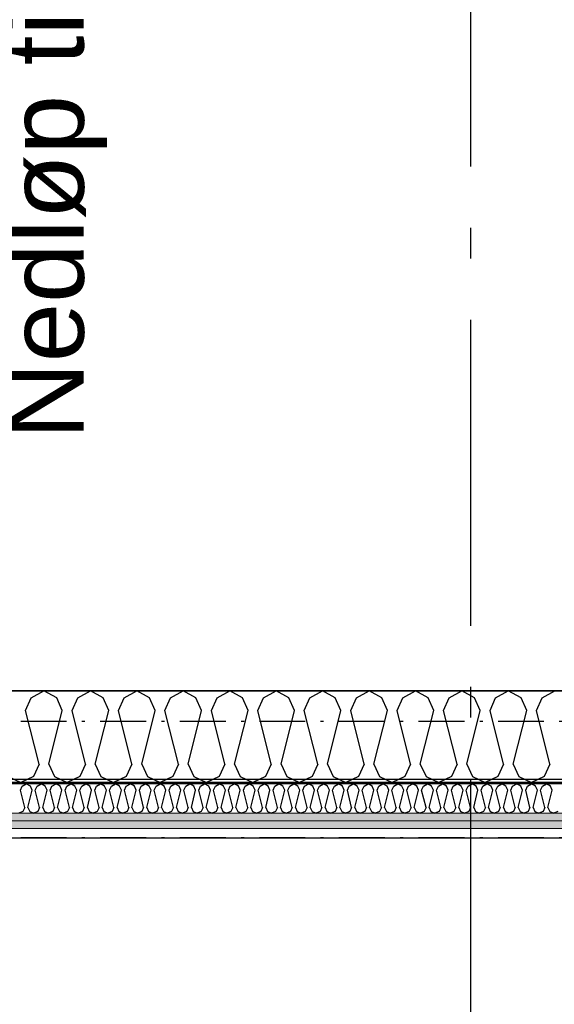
# Model space of a CAD drawing. Header units: millimetres. Extents: x -117798 to 93698, y -182207 to 252400.
# Tile 157 of 222: x -75805 to -74931, y -15384 to -13775. Entities that reach past the tile are written whole.
import ezdxf
from ezdxf.enums import TextEntityAlignment as Align

# ---------------------------------------------------------------- set-up
doc = ezdxf.new("R2010")
doc.units = ezdxf.units.MM
doc.header["$LTSCALE"] = 0.5
doc.header["$MEASUREMENT"] = 0
for name, pattern in [('Akselinje', [1500, 1000, -200, 100, -200]), ('Over snittplan', [260, 150, -50, 10, -50]), ('PLINE', [0])]:
    doc.linetypes.add(name, pattern=pattern)
for name, color, linetype in [('223- Bjelker', 7, 'Continuous'), ('232- Ikke-bærende yttervegger', 7, 'Continuous'), ('232- Ikke-bærende yttervegger (Skravur)', 7, 'Continuous'), ('232- Ikke-bærende yttervegger (Skravur)(Nye konstruksjoner)', 7, 'Continuous'), ('232- Ikke-bærende yttervegger(Nye konstruksjoner)', 7, 'Continuous'), ('256- Faste himlinger og overflatebehandling(Nye konstruksjoner)', 7, 'Continuous'), ('261- Primærkonstruksjon (tak)', 7, 'Continuous'), ('265- Gesimser_ takrenner og nedløp(Nye konstruksjoner)', 7, 'Continuous'), ('82-- Modullinjer', 7, 'Continuous'), ('862- M___Nettoareal(Nye konstruksjoner)', 7, 'Continuous'), ('862- M___Nettoareal(Polylinje)(Nye konstruksjoner)', 7, 'Continuous'), ('862- M___Nettoareal(Tekst)(Nye konstruksjoner)', 7, 'Continuous')]:
    doc.layers.add(name, color=color, linetype=linetype)
doc.layers.add('236- Innvendig kledning og overflate(Nye konstruksjoner)', color=7, linetype='Continuous', lineweight=0)
doc.styles.add('GENERATED_STYLE_1', font='arial.ttf')
doc.styles.add('GENERATED_STYLE_4', font='arial.ttf')
doc.dimstyles.new('GENERATED_STYLE__5', dxfattribs={"dimtxt": 0.18, "dimasz": 228, "dimexe": 0.18, "dimexo": 0.0625, "dimgap": 0, "dimtad": 0, "dimtih": 1, "dimtoh": 1, "dimdec": 4, "dimzin": 0, "dimdsep": 46, "dimcen": 0.09, "dimadec": 0, "dimazin": 0, "dimtfac": 1, "dimtdec": 4, "dimtmove": 0, "dimatfit": 3, "dimldrblk": 'ARROWHEAD_5', "dimfxl": 1, "dimtolj": 1, "dimtzin": 0, "dimarcsym": 0})
pattern_1 = [(180, (0, 0), (0, 86.60254), [0, -50]), (180, (-25, -43.3), (0, 86.60254), [0, -50])]

# ---------------------------------------------------------------- blocks, each defined once
blk = doc.blocks.new('Kaldt loft_A-213_39', base_point=(-72439.1, -13443.5))
at = {"layer": '862- M___Nettoareal(Polylinje)(Nye konstruksjoner)', "linetype": 'PLINE', "flags": 128}
blk.add_lwpolyline([(-70082.2, -14871.9), (-70082.2, -12304.9), (-75356.2, -12304.9), (-75356.2, -12021.9), (-77668.2, -12021.9), (-77668.2, -14871.9)], close=True, dxfattribs=at)
at = {"layer": '862- M___Nettoareal(Tekst)(Nye konstruksjoner)', "style": 'GENERATED_STYLE_1'}
for tag, height, p in [('DUMMY_862', 150, (-72557, -13043.3)), ('ROOM_NAME', 150, (-72557, -13878)), ('DUMMY_861', 100, (-72714.1, -13477.8)), ('ROOM_NUMBER', 100, (-72714.1, -13866.6)), ('DUMMY_863', 100, (-72321.2, -13843.7))]:
    blk.add_attdef(tag, text='', height=height, rotation=90, dxfattribs=at).set_placement(p, align=Align.TOP_LEFT)
blk = doc.blocks.new('*X163')
at = {"layer": '232- Ikke-bærende yttervegger (Skravur)', "linetype": 'PLINE'}
for p, q in [((-75785.9, -14883.5), (-75765.2, -14871.9)), ((-75744.4, -14883.5), (-75765.2, -14871.9)), ((-75710, -14883.5), (-75689.3, -14871.9)), ((-75668.6, -14883.5), (-75689.3, -14871.9)), ((-75634.1, -14883.5), (-75613.4, -14871.9)), ((-75592.7, -14883.5), (-75613.4, -14871.9)), ((-75558.2, -14883.5), (-75537.5, -14871.9)), ((-75516.8, -14883.5), (-75537.5, -14871.9)), ((-75482.4, -14883.5), (-75461.6, -14871.9)), ((-75440.9, -14883.5), (-75461.6, -14871.9)), ((-75406.5, -14883.5), (-75385.8, -14871.9)), ((-75365, -14883.5), (-75385.8, -14871.9)), ((-75330.6, -14883.5), (-75309.9, -14871.9)), ((-75289.2, -14883.5), (-75309.9, -14871.9)), ((-75254.7, -14883.5), (-75234, -14871.9)), ((-75213.3, -14883.5), (-75234, -14871.9)), ((-75178.8, -14883.5), (-75158.1, -14871.9)), ((-75137.4, -14883.5), (-75158.1, -14871.9)), ((-75103, -14883.5), (-75082.2, -14871.9)), ((-75061.5, -14883.5), (-75082.2, -14871.9)), ((-75027.1, -14883.5), (-75006.4, -14871.9)), ((-74985.6, -14883.5), (-75006.4, -14871.9)), ((-74951.2, -14883.5), (-74930.5, -14871.9)), ((-75795.1, -14903.8), (-75785.9, -14883.5)), ((-75735.2, -14903.8), (-75744.4, -14883.5)), ((-75719.2, -14903.8), (-75710, -14883.5)), ((-75659.3, -14903.8), (-75668.6, -14883.5)), ((-75643.4, -14903.8), (-75634.1, -14883.5)), ((-75583.4, -14903.8), (-75592.7, -14883.5)), ((-75567.5, -14903.8), (-75558.2, -14883.5)), ((-75507.6, -14903.8), (-75516.8, -14883.5)), ((-75491.6, -14903.8), (-75482.4, -14883.5)), ((-75431.7, -14903.8), (-75440.9, -14883.5)), ((-75415.7, -14903.8), (-75406.5, -14883.5)), ((-75355.8, -14903.8), (-75365, -14883.5)), ((-75339.9, -14903.8), (-75330.6, -14883.5)), ((-75279.9, -14903.8), (-75289.2, -14883.5)), ((-75264, -14903.8), (-75254.7, -14883.5)), ((-75204, -14903.8), (-75213.3, -14883.5)), ((-75188.1, -14903.8), (-75178.8, -14883.5)), ((-75128.2, -14903.8), (-75137.4, -14883.5)), ((-75112.2, -14903.8), (-75103, -14883.5)), ((-75052.3, -14903.8), (-75061.5, -14883.5)), ((-75036.3, -14903.8), (-75027.1, -14883.5)), ((-74976.4, -14903.8), (-74985.6, -14883.5)), ((-74960.5, -14903.8), (-74951.2, -14883.5)), ((-75773.1, -14991.8), (-75795.1, -14903.8)), ((-75757.2, -14991.8), (-75735.2, -14903.8)), ((-75697.2, -14991.8), (-75719.2, -14903.8)), ((-75681.3, -14991.8), (-75659.3, -14903.8)), ((-75621.4, -14991.8), (-75643.4, -14903.8)), ((-75605.4, -14991.8), (-75583.4, -14903.8)), ((-75545.5, -14991.8), (-75567.5, -14903.8)), ((-75529.6, -14991.8), (-75507.6, -14903.8)), ((-75469.6, -14991.8), (-75491.6, -14903.8)), ((-75453.7, -14991.8), (-75431.7, -14903.8)), ((-75393.7, -14991.8), (-75415.7, -14903.8)), ((-75377.8, -14991.8), (-75355.8, -14903.8)), ((-75317.9, -14991.8), (-75339.9, -14903.8)), ((-75301.9, -14991.8), (-75279.9, -14903.8)), ((-75242, -14991.8), (-75264, -14903.8)), ((-75226, -14991.8), (-75204, -14903.8)), ((-75166.1, -14991.8), (-75188.1, -14903.8)), ((-75150.2, -14991.8), (-75128.2, -14903.8)), ((-75090.2, -14991.8), (-75112.2, -14903.8)), ((-75074.3, -14991.8), (-75052.3, -14903.8)), ((-75014.3, -14991.8), (-75036.3, -14903.8)), ((-74998.4, -14991.8), (-74976.4, -14903.8)), ((-74938.5, -14991.8), (-74960.5, -14903.8)), ((-75773.1, -14991.8), (-75782.4, -15012.1)), ((-75757.2, -14991.8), (-75747.9, -15012.1)), ((-75697.2, -14991.8), (-75706.5, -15012.1)), ((-75681.3, -14991.8), (-75672.1, -15012.1)), ((-75621.4, -14991.8), (-75630.6, -15012.1)), ((-75605.4, -14991.8), (-75596.2, -15012.1)), ((-75545.5, -14991.8), (-75554.7, -15012.1)), ((-75529.6, -14991.8), (-75520.3, -15012.1)), ((-75469.6, -14991.8), (-75478.9, -15012.1)), ((-75453.7, -14991.8), (-75444.4, -15012.1)), ((-75393.7, -14991.8), (-75403, -15012.1)), ((-75377.8, -14991.8), (-75368.5, -15012.1)), ((-75317.9, -14991.8), (-75327.1, -15012.1)), ((-75301.9, -14991.8), (-75292.7, -15012.1)), ((-75242, -14991.8), (-75251.2, -15012.1)), ((-75226, -14991.8), (-75216.8, -15012.1)), ((-75166.1, -14991.8), (-75175.3, -15012.1)), ((-75150.2, -14991.8), (-75140.9, -15012.1)), ((-75090.2, -14991.8), (-75099.5, -15012.1)), ((-75074.3, -14991.8), (-75065, -15012.1)), ((-75014.3, -14991.8), (-75023.6, -15012.1)), ((-74998.4, -14991.8), (-74989.2, -15012.1)), ((-74938.5, -14991.8), (-74947.7, -15012.1)), ((-75823.8, -15012.1), (-75803.1, -15021.9)), ((-75782.4, -15012.1), (-75803.1, -15021.9)), ((-75747.9, -15012.1), (-75727.2, -15021.9)), ((-75706.5, -15012.1), (-75727.2, -15021.9)), ((-75672.1, -15012.1), (-75651.3, -15021.9)), ((-75630.6, -15012.1), (-75651.3, -15021.9)), ((-75596.2, -15012.1), (-75575.5, -15021.9)), ((-75554.7, -15012.1), (-75575.5, -15021.9)), ((-75520.3, -15012.1), (-75499.6, -15021.9)), ((-75478.9, -15012.1), (-75499.6, -15021.9)), ((-75444.4, -15012.1), (-75423.7, -15021.9)), ((-75403, -15012.1), (-75423.7, -15021.9)), ((-75368.5, -15012.1), (-75347.8, -15021.9)), ((-75327.1, -15012.1), (-75347.8, -15021.9)), ((-75292.7, -15012.1), (-75271.9, -15021.9)), ((-75251.2, -15012.1), (-75271.9, -15021.9)), ((-75216.8, -15012.1), (-75196.1, -15021.9)), ((-75175.3, -15012.1), (-75196.1, -15021.9)), ((-75140.9, -15012.1), (-75120.2, -15021.9)), ((-75099.5, -15012.1), (-75120.2, -15021.9)), ((-75065, -15012.1), (-75044.3, -15021.9)), ((-75023.6, -15012.1), (-75044.3, -15021.9)), ((-74989.2, -15012.1), (-74968.4, -15021.9)), ((-74947.7, -15012.1), (-74968.4, -15021.9))]:
    blk.add_line(p, q, dxfattribs=at)
blk = doc.blocks.new('*X530')
at = {"layer": '232- Ikke-bærende yttervegger (Skravur)(Nye konstruksjoner)', "linetype": 'PLINE'}
for p, q in [((-75800.6, -15027.6), (-75794, -15023.9)), ((-75787.4, -15027.6), (-75794, -15023.9)), ((-75776.3, -15027.6), (-75769.7, -15023.9)), ((-75763.1, -15027.6), (-75769.7, -15023.9)), ((-75752.1, -15027.6), (-75745.4, -15023.9)), ((-75738.8, -15027.6), (-75745.4, -15023.9)), ((-75727.8, -15027.6), (-75721.1, -15023.9)), ((-75714.5, -15027.6), (-75721.1, -15023.9)), ((-75703.5, -15027.6), (-75696.9, -15023.9)), ((-75690.2, -15027.6), (-75696.9, -15023.9)), ((-75679.2, -15027.6), (-75672.6, -15023.9)), ((-75666, -15027.6), (-75672.6, -15023.9)), ((-75654.9, -15027.6), (-75648.3, -15023.9)), ((-75641.7, -15027.6), (-75648.3, -15023.9)), ((-75630.7, -15027.6), (-75624, -15023.9)), ((-75617.4, -15027.6), (-75624, -15023.9)), ((-75606.4, -15027.6), (-75599.7, -15023.9)), ((-75593.1, -15027.6), (-75599.7, -15023.9)), ((-75582.1, -15027.6), (-75575.5, -15023.9)), ((-75568.8, -15027.6), (-75575.5, -15023.9)), ((-75557.8, -15027.6), (-75551.2, -15023.9)), ((-75544.5, -15027.6), (-75551.2, -15023.9)), ((-75533.5, -15027.6), (-75526.9, -15023.9)), ((-75520.3, -15027.6), (-75526.9, -15023.9)), ((-75509.2, -15027.6), (-75502.6, -15023.9)), ((-75496, -15027.6), (-75502.6, -15023.9)), ((-75485, -15027.6), (-75478.3, -15023.9)), ((-75471.7, -15027.6), (-75478.3, -15023.9)), ((-75460.7, -15027.6), (-75454.1, -15023.9)), ((-75447.4, -15027.6), (-75454.1, -15023.9)), ((-75436.4, -15027.6), (-75429.8, -15023.9)), ((-75423.1, -15027.6), (-75429.8, -15023.9)), ((-75412.1, -15027.6), (-75405.5, -15023.9)), ((-75398.9, -15027.6), (-75405.5, -15023.9)), ((-75387.8, -15027.6), (-75381.2, -15023.9)), ((-75374.6, -15027.6), (-75381.2, -15023.9)), ((-75363.6, -15027.6), (-75356.9, -15023.9)), ((-75350.3, -15027.6), (-75356.9, -15023.9)), ((-75339.3, -15027.6), (-75332.6, -15023.9)), ((-75326, -15027.6), (-75332.6, -15023.9)), ((-75315, -15027.6), (-75308.4, -15023.9)), ((-75301.7, -15027.6), (-75308.4, -15023.9)), ((-75290.7, -15027.6), (-75284.1, -15023.9)), ((-75277.5, -15027.6), (-75284.1, -15023.9)), ((-75266.4, -15027.6), (-75259.8, -15023.9)), ((-75253.2, -15027.6), (-75259.8, -15023.9)), ((-75242.2, -15027.6), (-75235.5, -15023.9)), ((-75228.9, -15027.6), (-75235.5, -15023.9)), ((-75217.9, -15027.6), (-75211.2, -15023.9)), ((-75204.6, -15027.6), (-75211.2, -15023.9)), ((-75193.6, -15027.6), (-75187, -15023.9)), ((-75180.3, -15027.6), (-75187, -15023.9)), ((-75169.3, -15027.6), (-75162.7, -15023.9)), ((-75156, -15027.6), (-75162.7, -15023.9)), ((-75145, -15027.6), (-75138.4, -15023.9)), ((-75131.8, -15027.6), (-75138.4, -15023.9)), ((-75120.7, -15027.6), (-75114.1, -15023.9)), ((-75107.5, -15027.6), (-75114.1, -15023.9)), ((-75096.5, -15027.6), (-75089.8, -15023.9)), ((-75083.2, -15027.6), (-75089.8, -15023.9)), ((-75072.2, -15027.6), (-75065.6, -15023.9)), ((-75058.9, -15027.6), (-75065.6, -15023.9)), ((-75047.9, -15027.6), (-75041.3, -15023.9)), ((-75034.6, -15027.6), (-75041.3, -15023.9)), ((-75023.6, -15027.6), (-75017, -15023.9)), ((-75010.4, -15027.6), (-75017, -15023.9)), ((-74999.3, -15027.6), (-74992.7, -15023.9)), ((-74986.1, -15027.6), (-74992.7, -15023.9)), ((-74975.1, -15027.6), (-74968.4, -15023.9)), ((-74961.8, -15027.6), (-74968.4, -15023.9)), ((-74950.8, -15027.6), (-74944.1, -15023.9)), ((-74937.5, -15027.6), (-74944.1, -15023.9)), ((-75803.6, -15034.1), (-75800.6, -15027.6)), ((-75796.5, -15062.3), (-75803.6, -15034.1)), ((-75791.4, -15062.3), (-75784.4, -15034.1)), ((-75784.4, -15034.1), (-75787.4, -15027.6)), ((-75779.3, -15034.1), (-75776.3, -15027.6)), ((-75772.3, -15062.3), (-75779.3, -15034.1)), ((-75767.2, -15062.3), (-75760.1, -15034.1)), ((-75760.1, -15034.1), (-75763.1, -15027.6)), ((-75755, -15034.1), (-75752.1, -15027.6)), ((-75748, -15062.3), (-75755, -15034.1)), ((-75742.9, -15062.3), (-75735.8, -15034.1)), ((-75735.8, -15034.1), (-75738.8, -15027.6)), ((-75730.7, -15034.1), (-75727.8, -15027.6)), ((-75723.7, -15062.3), (-75730.7, -15034.1)), ((-75718.6, -15062.3), (-75711.6, -15034.1)), ((-75711.6, -15034.1), (-75714.5, -15027.6)), ((-75706.5, -15034.1), (-75703.5, -15027.6)), ((-75699.4, -15062.3), (-75706.5, -15034.1)), ((-75694.3, -15062.3), (-75687.3, -15034.1)), ((-75687.3, -15034.1), (-75690.2, -15027.6)), ((-75682.2, -15034.1), (-75679.2, -15027.6)), ((-75675.1, -15062.3), (-75682.2, -15034.1)), ((-75670, -15062.3), (-75663, -15034.1)), ((-75663, -15034.1), (-75666, -15027.6)), ((-75657.9, -15034.1), (-75654.9, -15027.6)), ((-75650.9, -15062.3), (-75657.9, -15034.1)), ((-75645.8, -15062.3), (-75638.7, -15034.1)), ((-75638.7, -15034.1), (-75641.7, -15027.6)), ((-75633.6, -15034.1), (-75630.7, -15027.6)), ((-75626.6, -15062.3), (-75633.6, -15034.1)), ((-75621.5, -15062.3), (-75614.4, -15034.1)), ((-75614.4, -15034.1), (-75617.4, -15027.6)), ((-75609.3, -15034.1), (-75606.4, -15027.6)), ((-75602.3, -15062.3), (-75609.3, -15034.1)), ((-75597.2, -15062.3), (-75590.2, -15034.1)), ((-75590.2, -15034.1), (-75593.1, -15027.6)), ((-75585.1, -15034.1), (-75582.1, -15027.6)), ((-75578, -15062.3), (-75585.1, -15034.1)), ((-75572.9, -15062.3), (-75565.9, -15034.1)), ((-75565.9, -15034.1), (-75568.8, -15027.6)), ((-75560.8, -15034.1), (-75557.8, -15027.6)), ((-75553.7, -15062.3), (-75560.8, -15034.1)), ((-75548.6, -15062.3), (-75541.6, -15034.1)), ((-75541.6, -15034.1), (-75544.5, -15027.6)), ((-75536.5, -15034.1), (-75533.5, -15027.6)), ((-75529.4, -15062.3), (-75536.5, -15034.1)), ((-75524.3, -15062.3), (-75517.3, -15034.1)), ((-75517.3, -15034.1), (-75520.3, -15027.6)), ((-75512.2, -15034.1), (-75509.2, -15027.6)), ((-75505.2, -15062.3), (-75512.2, -15034.1)), ((-75500.1, -15062.3), (-75493, -15034.1)), ((-75493, -15034.1), (-75496, -15027.6)), ((-75487.9, -15034.1), (-75485, -15027.6)), ((-75480.9, -15062.3), (-75487.9, -15034.1)), ((-75475.8, -15062.3), (-75468.7, -15034.1)), ((-75468.7, -15034.1), (-75471.7, -15027.6)), ((-75463.6, -15034.1), (-75460.7, -15027.6)), ((-75456.6, -15062.3), (-75463.6, -15034.1)), ((-75451.5, -15062.3), (-75444.5, -15034.1)), ((-75444.5, -15034.1), (-75447.4, -15027.6)), ((-75439.4, -15034.1), (-75436.4, -15027.6)), ((-75432.3, -15062.3), (-75439.4, -15034.1)), ((-75427.2, -15062.3), (-75420.2, -15034.1)), ((-75420.2, -15034.1), (-75423.1, -15027.6)), ((-75415.1, -15034.1), (-75412.1, -15027.6)), ((-75408, -15062.3), (-75415.1, -15034.1)), ((-75402.9, -15062.3), (-75395.9, -15034.1)), ((-75395.9, -15034.1), (-75398.9, -15027.6)), ((-75390.8, -15034.1), (-75387.8, -15027.6)), ((-75383.8, -15062.3), (-75390.8, -15034.1)), ((-75378.7, -15062.3), (-75371.6, -15034.1)), ((-75371.6, -15034.1), (-75374.6, -15027.6)), ((-75366.5, -15034.1), (-75363.6, -15027.6)), ((-75359.5, -15062.3), (-75366.5, -15034.1)), ((-75354.4, -15062.3), (-75347.3, -15034.1)), ((-75347.3, -15034.1), (-75350.3, -15027.6)), ((-75342.2, -15034.1), (-75339.3, -15027.6)), ((-75335.2, -15062.3), (-75342.2, -15034.1)), ((-75330.1, -15062.3), (-75323.1, -15034.1)), ((-75323.1, -15034.1), (-75326, -15027.6)), ((-75318, -15034.1), (-75315, -15027.6)), ((-75310.9, -15062.3), (-75318, -15034.1)), ((-75305.8, -15062.3), (-75298.8, -15034.1)), ((-75298.8, -15034.1), (-75301.7, -15027.6)), ((-75293.7, -15034.1), (-75290.7, -15027.6)), ((-75286.6, -15062.3), (-75293.7, -15034.1)), ((-75281.5, -15062.3), (-75274.5, -15034.1)), ((-75274.5, -15034.1), (-75277.5, -15027.6)), ((-75269.4, -15034.1), (-75266.4, -15027.6)), ((-75262.4, -15062.3), (-75269.4, -15034.1)), ((-75257.3, -15062.3), (-75250.2, -15034.1)), ((-75250.2, -15034.1), (-75253.2, -15027.6)), ((-75245.1, -15034.1), (-75242.2, -15027.6)), ((-75238.1, -15062.3), (-75245.1, -15034.1)), ((-75233, -15062.3), (-75225.9, -15034.1)), ((-75225.9, -15034.1), (-75228.9, -15027.6)), ((-75220.8, -15034.1), (-75217.9, -15027.6)), ((-75213.8, -15062.3), (-75220.8, -15034.1)), ((-75208.7, -15062.3), (-75201.7, -15034.1)), ((-75201.7, -15034.1), (-75204.6, -15027.6)), ((-75196.6, -15034.1), (-75193.6, -15027.6)), ((-75189.5, -15062.3), (-75196.6, -15034.1)), ((-75184.4, -15062.3), (-75177.4, -15034.1)), ((-75177.4, -15034.1), (-75180.3, -15027.6)), ((-75172.3, -15034.1), (-75169.3, -15027.6)), ((-75165.2, -15062.3), (-75172.3, -15034.1)), ((-75160.1, -15062.3), (-75153.1, -15034.1)), ((-75153.1, -15034.1), (-75156, -15027.6)), ((-75148, -15034.1), (-75145, -15027.6)), ((-75140.9, -15062.3), (-75148, -15034.1)), ((-75135.8, -15062.3), (-75128.8, -15034.1)), ((-75128.8, -15034.1), (-75131.8, -15027.6)), ((-75123.7, -15034.1), (-75120.7, -15027.6)), ((-75116.7, -15062.3), (-75123.7, -15034.1)), ((-75111.6, -15062.3), (-75104.5, -15034.1)), ((-75104.5, -15034.1), (-75107.5, -15027.6)), ((-75099.4, -15034.1), (-75096.5, -15027.6)), ((-75092.4, -15062.3), (-75099.4, -15034.1)), ((-75087.3, -15062.3), (-75080.2, -15034.1)), ((-75080.2, -15034.1), (-75083.2, -15027.6)), ((-75075.1, -15034.1), (-75072.2, -15027.6)), ((-75068.1, -15062.3), (-75075.1, -15034.1)), ((-75063, -15062.3), (-75056, -15034.1)), ((-75056, -15034.1), (-75058.9, -15027.6)), ((-75050.9, -15034.1), (-75047.9, -15027.6)), ((-75043.8, -15062.3), (-75050.9, -15034.1)), ((-75038.7, -15062.3), (-75031.7, -15034.1)), ((-75031.7, -15034.1), (-75034.6, -15027.6)), ((-75026.6, -15034.1), (-75023.6, -15027.6)), ((-75019.5, -15062.3), (-75026.6, -15034.1)), ((-75014.4, -15062.3), (-75007.4, -15034.1)), ((-75007.4, -15034.1), (-75010.4, -15027.6)), ((-75002.3, -15034.1), (-74999.3, -15027.6)), ((-74995.3, -15062.3), (-75002.3, -15034.1)), ((-74990.2, -15062.3), (-74983.1, -15034.1)), ((-74983.1, -15034.1), (-74986.1, -15027.6)), ((-74978, -15034.1), (-74975.1, -15027.6)), ((-74971, -15062.3), (-74978, -15034.1)), ((-74965.9, -15062.3), (-74958.8, -15034.1)), ((-74958.8, -15034.1), (-74961.8, -15027.6)), ((-74953.7, -15034.1), (-74950.8, -15027.6)), ((-74946.7, -15062.3), (-74953.7, -15034.1)), ((-74941.6, -15062.3), (-74934.6, -15034.1)), ((-74934.6, -15034.1), (-74937.5, -15027.6)), ((-75799.5, -15068.8), (-75806.1, -15071.9)), ((-75796.5, -15062.3), (-75799.5, -15068.8)), ((-75791.4, -15062.3), (-75788.5, -15068.8)), ((-75788.5, -15068.8), (-75781.9, -15071.9)), ((-75775.2, -15068.8), (-75781.9, -15071.9)), ((-75772.3, -15062.3), (-75775.2, -15068.8)), ((-75767.2, -15062.3), (-75764.2, -15068.8)), ((-75764.2, -15068.8), (-75757.6, -15071.9)), ((-75750.9, -15068.8), (-75757.6, -15071.9)), ((-75748, -15062.3), (-75750.9, -15068.8)), ((-75742.9, -15062.3), (-75739.9, -15068.8)), ((-75739.9, -15068.8), (-75733.3, -15071.9)), ((-75726.7, -15068.8), (-75733.3, -15071.9)), ((-75723.7, -15062.3), (-75726.7, -15068.8)), ((-75718.6, -15062.3), (-75715.6, -15068.8)), ((-75715.6, -15068.8), (-75709, -15071.9)), ((-75702.4, -15068.8), (-75709, -15071.9)), ((-75699.4, -15062.3), (-75702.4, -15068.8)), ((-75694.3, -15062.3), (-75691.4, -15068.8)), ((-75691.4, -15068.8), (-75684.7, -15071.9)), ((-75678.1, -15068.8), (-75684.7, -15071.9)), ((-75675.1, -15062.3), (-75678.1, -15068.8)), ((-75670, -15062.3), (-75667.1, -15068.8)), ((-75667.1, -15068.8), (-75660.4, -15071.9)), ((-75653.8, -15068.8), (-75660.4, -15071.9)), ((-75650.9, -15062.3), (-75653.8, -15068.8)), ((-75645.8, -15062.3), (-75642.8, -15068.8)), ((-75642.8, -15068.8), (-75636.2, -15071.9)), ((-75629.5, -15068.8), (-75636.2, -15071.9)), ((-75626.6, -15062.3), (-75629.5, -15068.8)), ((-75621.5, -15062.3), (-75618.5, -15068.8)), ((-75618.5, -15068.8), (-75611.9, -15071.9)), ((-75605.3, -15068.8), (-75611.9, -15071.9)), ((-75602.3, -15062.3), (-75605.3, -15068.8)), ((-75597.2, -15062.3), (-75594.2, -15068.8)), ((-75594.2, -15068.8), (-75587.6, -15071.9)), ((-75581, -15068.8), (-75587.6, -15071.9)), ((-75578, -15062.3), (-75581, -15068.8)), ((-75572.9, -15062.3), (-75570, -15068.8)), ((-75570, -15068.8), (-75563.3, -15071.9)), ((-75556.7, -15068.8), (-75563.3, -15071.9)), ((-75553.7, -15062.3), (-75556.7, -15068.8)), ((-75548.6, -15062.3), (-75545.7, -15068.8)), ((-75545.7, -15068.8), (-75539, -15071.9)), ((-75532.4, -15068.8), (-75539, -15071.9)), ((-75529.4, -15062.3), (-75532.4, -15068.8)), ((-75524.3, -15062.3), (-75521.4, -15068.8)), ((-75521.4, -15068.8), (-75514.8, -15071.9)), ((-75508.1, -15068.8), (-75514.8, -15071.9)), ((-75505.2, -15062.3), (-75508.1, -15068.8)), ((-75500.1, -15062.3), (-75497.1, -15068.8)), ((-75497.1, -15068.8), (-75490.5, -15071.9)), ((-75483.8, -15068.8), (-75490.5, -15071.9)), ((-75480.9, -15062.3), (-75483.8, -15068.8)), ((-75475.8, -15062.3), (-75472.8, -15068.8)), ((-75472.8, -15068.8), (-75466.2, -15071.9)), ((-75459.6, -15068.8), (-75466.2, -15071.9)), ((-75456.6, -15062.3), (-75459.6, -15068.8)), ((-75451.5, -15062.3), (-75448.5, -15068.8)), ((-75448.5, -15068.8), (-75441.9, -15071.9)), ((-75435.3, -15068.8), (-75441.9, -15071.9)), ((-75432.3, -15062.3), (-75435.3, -15068.8)), ((-75427.2, -15062.3), (-75424.3, -15068.8)), ((-75424.3, -15068.8), (-75417.6, -15071.9)), ((-75411, -15068.8), (-75417.6, -15071.9)), ((-75408, -15062.3), (-75411, -15068.8)), ((-75402.9, -15062.3), (-75400, -15068.8)), ((-75400, -15068.8), (-75393.4, -15071.9)), ((-75386.7, -15068.8), (-75393.4, -15071.9)), ((-75383.8, -15062.3), (-75386.7, -15068.8)), ((-75378.7, -15062.3), (-75375.7, -15068.8)), ((-75375.7, -15068.8), (-75369.1, -15071.9)), ((-75362.4, -15068.8), (-75369.1, -15071.9)), ((-75359.5, -15062.3), (-75362.4, -15068.8)), ((-75354.4, -15062.3), (-75351.4, -15068.8)), ((-75351.4, -15068.8), (-75344.8, -15071.9)), ((-75338.2, -15068.8), (-75344.8, -15071.9)), ((-75335.2, -15062.3), (-75338.2, -15068.8)), ((-75330.1, -15062.3), (-75327.1, -15068.8)), ((-75327.1, -15068.8), (-75320.5, -15071.9)), ((-75313.9, -15068.8), (-75320.5, -15071.9)), ((-75310.9, -15062.3), (-75313.9, -15068.8)), ((-75305.8, -15062.3), (-75302.9, -15068.8)), ((-75302.9, -15068.8), (-75296.2, -15071.9)), ((-75289.6, -15068.8), (-75296.2, -15071.9)), ((-75286.6, -15062.3), (-75289.6, -15068.8)), ((-75281.5, -15062.3), (-75278.6, -15068.8)), ((-75278.6, -15068.8), (-75271.9, -15071.9)), ((-75265.3, -15068.8), (-75271.9, -15071.9)), ((-75262.4, -15062.3), (-75265.3, -15068.8)), ((-75257.3, -15062.3), (-75254.3, -15068.8)), ((-75254.3, -15068.8), (-75247.7, -15071.9)), ((-75241, -15068.8), (-75247.7, -15071.9)), ((-75238.1, -15062.3), (-75241, -15068.8)), ((-75233, -15062.3), (-75230, -15068.8)), ((-75230, -15068.8), (-75223.4, -15071.9)), ((-75216.8, -15068.8), (-75223.4, -15071.9)), ((-75213.8, -15062.3), (-75216.8, -15068.8)), ((-75208.7, -15062.3), (-75205.7, -15068.8)), ((-75205.7, -15068.8), (-75199.1, -15071.9)), ((-75192.5, -15068.8), (-75199.1, -15071.9)), ((-75189.5, -15062.3), (-75192.5, -15068.8)), ((-75184.4, -15062.3), (-75181.5, -15068.8)), ((-75181.5, -15068.8), (-75174.8, -15071.9)), ((-75168.2, -15068.8), (-75174.8, -15071.9)), ((-75165.2, -15062.3), (-75168.2, -15068.8)), ((-75160.1, -15062.3), (-75157.2, -15068.8)), ((-75157.2, -15068.8), (-75150.5, -15071.9)), ((-75143.9, -15068.8), (-75150.5, -15071.9)), ((-75140.9, -15062.3), (-75143.9, -15068.8)), ((-75135.8, -15062.3), (-75132.9, -15068.8)), ((-75132.9, -15068.8), (-75126.3, -15071.9)), ((-75119.6, -15068.8), (-75126.3, -15071.9)), ((-75116.7, -15062.3), (-75119.6, -15068.8)), ((-75111.6, -15062.3), (-75108.6, -15068.8)), ((-75108.6, -15068.8), (-75102, -15071.9)), ((-75095.3, -15068.8), (-75102, -15071.9)), ((-75092.4, -15062.3), (-75095.3, -15068.8)), ((-75087.3, -15062.3), (-75084.3, -15068.8)), ((-75084.3, -15068.8), (-75077.7, -15071.9)), ((-75071.1, -15068.8), (-75077.7, -15071.9)), ((-75068.1, -15062.3), (-75071.1, -15068.8)), ((-75063, -15062.3), (-75060, -15068.8)), ((-75060, -15068.8), (-75053.4, -15071.9)), ((-75046.8, -15068.8), (-75053.4, -15071.9)), ((-75043.8, -15062.3), (-75046.8, -15068.8)), ((-75038.7, -15062.3), (-75035.8, -15068.8)), ((-75035.8, -15068.8), (-75029.1, -15071.9)), ((-75022.5, -15068.8), (-75029.1, -15071.9)), ((-75019.5, -15062.3), (-75022.5, -15068.8)), ((-75014.4, -15062.3), (-75011.5, -15068.8)), ((-75011.5, -15068.8), (-75004.9, -15071.9)), ((-74998.2, -15068.8), (-75004.9, -15071.9)), ((-74995.3, -15062.3), (-74998.2, -15068.8)), ((-74990.2, -15062.3), (-74987.2, -15068.8)), ((-74987.2, -15068.8), (-74980.6, -15071.9)), ((-74973.9, -15068.8), (-74980.6, -15071.9)), ((-74971, -15062.3), (-74973.9, -15068.8)), ((-74965.9, -15062.3), (-74962.9, -15068.8)), ((-74962.9, -15068.8), (-74956.3, -15071.9)), ((-74949.7, -15068.8), (-74956.3, -15071.9)), ((-74946.7, -15062.3), (-74949.7, -15068.8)), ((-74941.6, -15062.3), (-74938.6, -15068.8)), ((-74938.6, -15068.8), (-74932, -15071.9)), ((-74925.4, -15068.8), (-74932, -15071.9))]:
    blk.add_line(p, q, dxfattribs=at)
blk = doc.blocks.new('Standard grid marker[205]', base_point=(20939.5, -15016.9))
at = {"layer": '82-- Modullinjer', "linetype": 'Akselinje'}
blk.add_line((20739.5, -15016.9), (-81321.3, -15016.9), dxfattribs=at)
at = {"layer": '82-- Modullinjer', "style": 'GENERATED_STYLE_4'}
for tag, p in [('AC_MarkerText_1_1', (-81898.8, -15056.9)), ('AC_MarkerText_1_0', (21062, -15056.9))]:
    blk.add_attdef(tag, text='', height=175, rotation=90, dxfattribs=at).set_placement(p, align=Align.TOP_CENTER)
blk = doc.blocks.new('Standard grid marker[209]', base_point=(-75068.2, 26434.4))
at = {"layer": '82-- Modullinjer', "linetype": 'Akselinje'}
blk.add_line((-75068.2, 26234.4), (-75068.2, -50374.4), dxfattribs=at)
at = {"layer": '82-- Modullinjer', "style": 'GENERATED_STYLE_4'}
for tag, p in [('AC_MarkerText_1_0', (-75195.7, 26644.4)), ('AC_MarkerText_1_1', (-75195.7, -50864.4))]:
    blk.add_attdef(tag, text='', height=175, rotation=90, dxfattribs=at).set_placement(p, align=Align.TOP_CENTER)
blk = doc.blocks.new('ARROWHEAD_5')
at = {"linetype": 'Continuous'}
blk.add_hatch(color=256, dxfattribs=at).paths.add_polyline_path([(-1, 0.2679), (0, 0), (-1, -0.2679)])
blk.add_line((0, 0), (-1, 0), dxfattribs=at)

msp = doc.modelspace()

# ---------------------------------------------------------------- hatches: boundary and pattern name
at = {"layer": '232- Ikke-bærende yttervegger (Skravur)(Nye konstruksjoner)', "linetype": 'Continuous'}
msp.add_hatch(color=256, dxfattribs=at).paths.add_polyline_path([(-70928.2, -15021.9), (-77578.2, -15021.9), (-77578.2, -15023.9), (-70928.2, -15023.9)])
h = msp.add_hatch(dxfattribs=at)
h.set_pattern_fill('Gips', color=256, style=0, pattern_type=2)
h.set_pattern_definition(pattern_1)
h.paths.add_polyline_path([(-77578.2, -15084.4), (-70928.2, -15084.4), (-70928.2, -15071.9), (-77578.2, -15071.9)])
h = msp.add_hatch(dxfattribs=at)
h.set_pattern_fill('Gips', color=256, style=0, pattern_type=2)
h.set_pattern_definition(pattern_1)
h.paths.add_polyline_path([(-77578.2, -15096.9), (-70928.2, -15096.9), (-70928.2, -15084.4), (-77578.2, -15084.4)])

# ---------------------------------------------------------------- linework, layer by layer
at = {"layer": '223- Bjelker', "linetype": 'Over snittplan'}
for p, q in [((-64288.2, -14921.9), (-77768.2, -14921.9)), ((-64288.2, -15111.9), (-77768.2, -15111.9))]:
    msp.add_line(p, q, dxfattribs=at)
at = {"layer": '232- Ikke-bærende yttervegger', "linetype": 'PLINE', "flags": 128}
for points in [[(-70082.2, -14871.9), (-77768.2, -14871.9)], [(-77768.2, -15021.9), (-68773.2, -15021.9)]]:
    msp.add_lwpolyline(points, dxfattribs=at)
at = {"layer": '232- Ikke-bærende yttervegger(Nye konstruksjoner)', "linetype": 'PLINE'}
msp.add_line((-70928.2, -15023.9), (-77578.2, -15023.9), dxfattribs=at)
at = {"layer": '232- Ikke-bærende yttervegger(Nye konstruksjoner)', "linetype": 'PLINE', "flags": 128}
msp.add_lwpolyline([(-70928.2, -15021.9), (-77578.2, -15021.9)], dxfattribs=at)
at = {"layer": '236- Innvendig kledning og overflate(Nye konstruksjoner)', "linetype": 'PLINE'}
for p, q in [((-77578.2, -15071.9), (-70928.2, -15071.9)), ((-77578.2, -15084.4), (-70928.2, -15084.4))]:
    msp.add_line(p, q, dxfattribs=at)
at = {"layer": '236- Innvendig kledning og overflate(Nye konstruksjoner)', "linetype": 'PLINE', "flags": 128}
msp.add_lwpolyline([(-77578.2, -15096.9), (-70928.2, -15096.9)], dxfattribs=at)
at = {"layer": '256- Faste himlinger og overflatebehandling(Nye konstruksjoner)', "linetype": 'PLINE', "flags": 128}
msp.add_lwpolyline([(-77603.7, -15111.9), (-70928.2, -15111.9)], dxfattribs=at)
at = {"layer": '261- Primærkonstruksjon (tak)', "linetype": 'PLINE', "flags": 128}
for points in [[(-69923.2, -14871.9), (-77818.2, -14871.9)], [(-69600.7, -15016.9), (-77818.2, -15016.9)]]:
    msp.add_lwpolyline(points, dxfattribs=at)

# ---------------------------------------------------------------- block references
at = {"layer": '232- Ikke-bærende yttervegger'}
msp.add_blockref('*X163', (0, 0), dxfattribs=at)
at = {"layer": '232- Ikke-bærende yttervegger(Nye konstruksjoner)'}
msp.add_blockref('*X530', (0, 0), dxfattribs=at)
at = {"layer": '82-- Modullinjer', "linetype": 'PLINE'}
for name, p in [('Standard grid marker[209]', (-75068.2, 26434.4)), ('Standard grid marker[205]', (20939.5, -15016.9))]:
    msp.add_blockref(name, p, dxfattribs=at)
at = {"layer": '862- M___Nettoareal(Nye konstruksjoner)', "linetype": 'Continuous'}
msp.add_blockref('Kaldt loft_A-213_39', (-72439.1, -13443.5), dxfattribs=at)

# ---------------------------------------------------------------- texts
at = {"layer": '265- Gesimser_ takrenner og nedløp(Nye konstruksjoner)', "linetype": 'Continuous', "insert": (-75662.4, -14461.3), "char_height": 125, "attachment_point": 7, "rotation": 90, "style": 'GENERATED_STYLE_1'}
msp.add_mtext('\\A1;{\\pql;\\fArial|b0|i0|c0|p0;\\W1.000000;Nedløp til underliggande tak}', dxfattribs=at)

# ---------------------------------------------------------------- leaders
at = {"layer": '265- Gesimser_ takrenner og nedløp(Nye konstruksjoner)', "linetype": 'PLINE', "annotation_type": 0, "has_hookline": 1, "hookline_direction": 1, "text_width": 2158.4, "horizontal_direction": (0, 1, 0)}
msp.add_leader([(-75406.2, -12016.9), (-75662.4, -12208.8), (-75655.6, -12326.7)], dimstyle='GENERATED_STYLE__5', dxfattribs=at)

doc.saveas('drawing.dxf')
